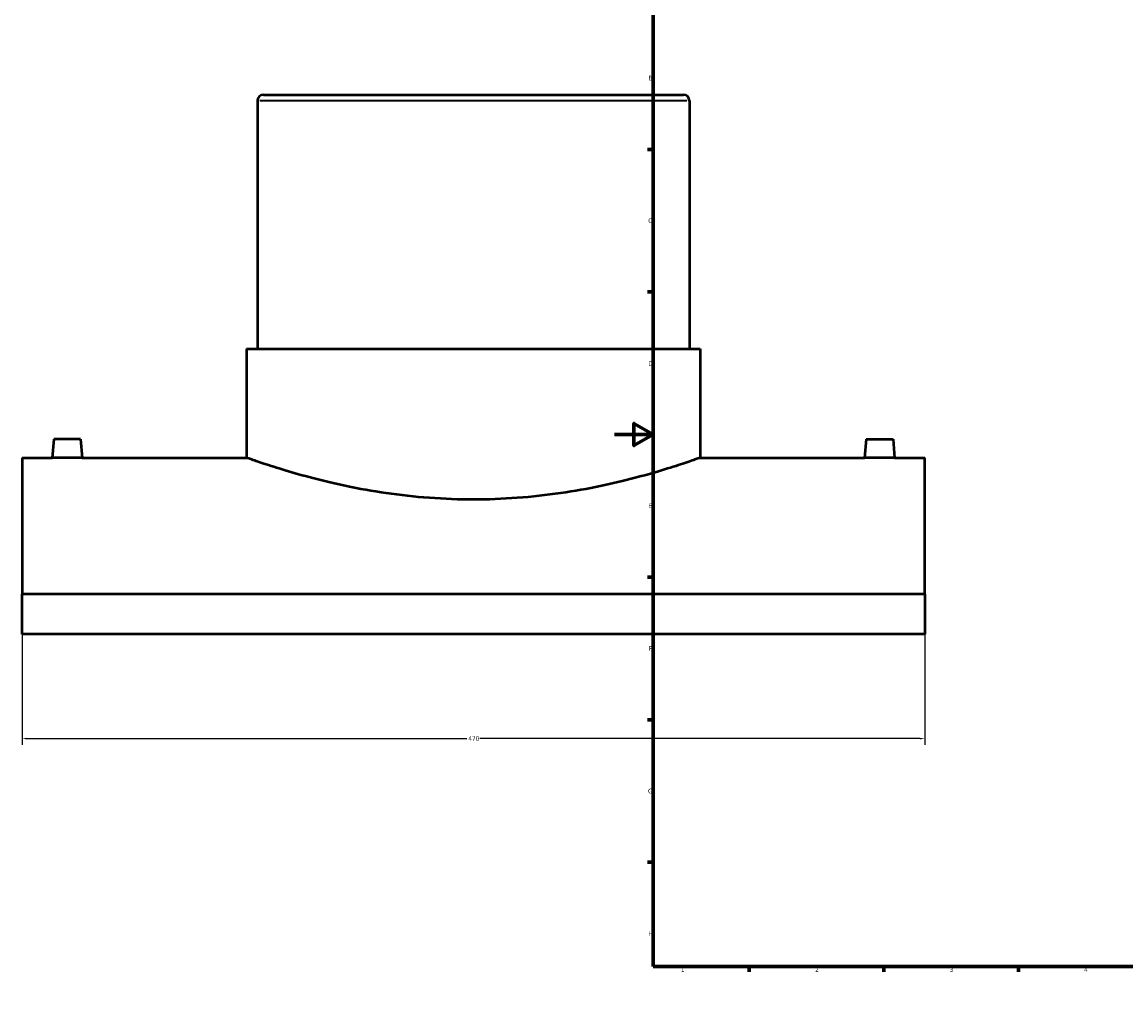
# Model space of a CAD drawing. Header units: millimetres. Extents: x -309 to 1504, y -360 to 1072.
# Tile 1 of 5: x -309 to 266, y 0 to 512. Entities that reach past the tile are written whole.
import ezdxf

# ---------------------------------------------------------------- set-up
doc = ezdxf.new("R2010")
doc.units = ezdxf.units.MM
for name, color, linetype, lineweight in [('Border (ANSI)', 7, 'Continuous', 70), ('Dimension (ANSI)', 7, 'Continuous', 25), ('Visible (ANSI)', 7, 'Continuous', 50), ('Visible Narrow (ANSI)', 7, 'Continuous', 35)]:
    doc.layers.add(name, color=color, linetype=linetype, lineweight=lineweight)
doc.styles.add('Note Text (ANSI)', font='tahoma.ttf')
doc.dimstyles.new('Default - mm (ANSI)', dxfattribs={"dimtxt": 2.4, "dimasz": 2.5, "dimexe": 3.175, "dimexo": 1.6002, "dimgap": 0.8, "dimtad": 0, "dimtoh": 1, "dimdec": 0, "dimrnd": 1e-08, "dimzin": 4, "dimdsep": 46, "dimtxsty": 'Note Text (ANSI)', "dimcen": 0.09, "dimdle": 10, "dimclrd": 256, "dimclre": 256, "dimclrt": 5, "dimadec": 1, "dimazin": 1, "dimtfac": 1.27, "dimtofl": 0, "dimtmove": 0, "dimatfit": 3, "dimfxl": 1, "dimtolj": 1, "dimtzin": 4, "dimlwd": -1, "dimlwe": -1, "dimarcsym": 0})

# ---------------------------------------------------------------- blocks, each defined once
blk = doc.blocks.new('Borders Default Border')
at = {"layer": 'Border (ANSI)'}
for p, q in [((70.08, 574), (70.08, 576.8)), ((140.17, 574), (140.17, 576.8)), ((210.25, 574), (210.25, 576.8)), ((280.33, 574), (280.33, 576.8)), ((350.42, 574), (350.42, 576.8)), ((490.58, 574), (490.58, 576.8)), ((560.67, 574), (560.67, 576.8)), ((630.75, 574), (630.75, 576.8)), ((700.83, 574), (700.83, 576.8)), ((770.92, 574), (770.92, 576.8)), ((20, 519.75), (17.2, 519.75)), ((821, 519.75), (823.8, 519.75)), ((20, 445.5), (17.2, 445.5)), ((821, 445.5), (823.8, 445.5)), ((20, 371.25), (17.2, 371.25)), ((821, 371.25), (823.8, 371.25)), ((20, 222.75), (17.2, 222.75)), ((821, 222.75), (823.8, 222.75)), ((20, 148.5), (17.2, 148.5)), ((821, 148.5), (823.8, 148.5)), ((20, 74.25), (17.2, 74.25)), ((821, 74.25), (823.8, 74.25)), ((70.08, 20), (70.08, 17.2)), ((140.17, 20), (140.17, 17.2)), ((210.25, 20), (210.25, 17.2)), ((280.33, 20), (280.33, 17.2)), ((350.42, 20), (350.42, 17.2)), ((490.58, 20), (490.58, 17.2)), ((560.67, 20), (560.67, 17.2)), ((630.75, 20), (630.75, 17.2)), ((700.83, 20), (700.83, 17.2)), ((770.92, 20), (770.92, 17.2))]:
    blk.add_line(p, q, dxfattribs=at)
at = {"layer": 'Border (ANSI)', "flags": 128}
for points in [[(420.5, 594), (420.5, 574), (414.73, 584), (426.27, 584), (420.5, 574)], [(20, 20), (20, 574), (821, 574), (821, 20), (20, 20)], [(0, 297), (20, 297), (10, 302.77), (10, 291.23), (20, 297)], [(841, 297), (821, 297), (831, 302.77), (831, 291.23), (821, 297)], [(420.5, 0), (420.5, 20), (414.73, 10), (426.27, 10), (420.5, 20)]]:
    blk.add_lwpolyline(points, dxfattribs=at)
at = {"layer": 'Border (ANSI)', "color": 5, "true_color": 0x0000ff, "char_height": 2.4, "attachment_point": 7, "style": 'Note Text (ANSI)'}
for s, insert in [('1', (34.5, 574.4)), ('2', (104.4, 574.4)), ('3', (174.46, 574.35)), ('4', (244.45, 574.4)), ('5', (314.67, 574.35)), ('6', (384.69, 574.35)), ('7', (454.8, 574.4)), ('8', (524.84, 574.35)), ('9', (594.92, 574.35)), ('10', (664.35, 574.35)), ('11', (734.43, 574.4)), ('12', (804.52, 574.4)), ('A', (17.38, 555.68)), ('A', (821.58, 555.68)), ('B', (17.67, 481.43)), ('B', (821.87, 481.43)), ('C', (17.51, 407.13)), ('C', (821.71, 407.13)), ('D', (17.52, 332.93)), ('D', (821.72, 332.93)), ('E', (17.71, 258.68)), ('E', (821.91, 258.68)), ('F', (17.78, 184.43)), ('F', (821.98, 184.43)), ('G', (17.4, 110.13)), ('G', (821.6, 110.13)), ('H', (17.53, 35.93)), ('H', (821.73, 35.93)), ('1', (34.5, 17.2)), ('2', (104.4, 17.2)), ('3', (174.46, 17.15)), ('4', (244.45, 17.2)), ('5', (314.67, 17.15)), ('6', (384.69, 17.15)), ('7', (454.8, 17.2)), ('8', (524.84, 17.15)), ('9', (594.92, 17.15)), ('10', (664.35, 17.15)), ('11', (734.43, 17.2)), ('12', (804.52, 17.2))]:
    blk.add_mtext(s, dxfattribs=dict(at, insert=insert))
blk = doc.blocks.new('*D6')
at = {"layer": 'Defpoints', "color": 0, "transparency": 16777216}
for p in [(-308.54, 213.81), (161.46, 213.81), (161.46, 138.68)]:
    blk.add_point(p, dxfattribs=at)
at = {"layer": 'Dimension (ANSI)', "transparency": 16777216}
for p, q in [((-308.54, 212.21), (-308.54, 135.5)), ((161.46, 212.21), (161.46, 135.5)), ((-306.04, 138.68), (-76.95, 138.68)), ((158.96, 138.68), (-70.14, 138.68))]:
    blk.add_line(p, q, dxfattribs=at)
for points in [[(-306.04, 139.09), (-306.04, 138.26), (-308.54, 138.68)], [(158.96, 139.09), (158.96, 138.26), (161.46, 138.68)]]:
    blk.add_solid(points, dxfattribs=at)
at = {"layer": 'Dimension (ANSI)', "color": 5, "transparency": 16777216, "insert": (-76.15, 139.93), "char_height": 2.4, "attachment_point": 1, "style": 'Note Text (ANSI)'}
blk.add_mtext('\\A1;470', dxfattribs=at)

msp = doc.modelspace()

# ---------------------------------------------------------------- linework, layer by layer
at = {"layer": 'Visible (ANSI)'}
for p, q in [((-182.89, 473.94), (35.81, 473.94)), ((-186.04, 470.79), (-186.04, 341.64)), ((38.96, 470.79), (38.96, 341.64)), ((-191.67, 341.64), (44.58, 341.64)), ((-191.67, 341.64), (-191.67, 284.94)), ((44.58, 341.64), (44.58, 284.94)), ((-292.04, 294.54), (-292.88, 284.94)), ((-278.04, 294.54), (-292.04, 294.54)), ((-278.04, 294.54), (-277.2, 284.94)), ((130.96, 294.54), (130.12, 284.94)), ((130.96, 294.54), (144.96, 294.54)), ((144.96, 294.54), (145.8, 284.94)), ((-308.54, 284.94), (-308.54, 213.81)), ((-308.54, 284.94), (-292.88, 284.94)), ((-277.2, 284.94), (-191.67, 284.94)), ((44.58, 284.94), (130.12, 284.94)), ((145.8, 284.94), (161.46, 284.94)), ((161.46, 213.81), (161.46, 284.94)), ((161.46, 213.81), (-308.54, 213.81)), ((-308.54, 193.1), (-308.54, 213.81)), ((161.46, 213.81), (161.46, 193.1)), ((161.46, 193.1), (-308.54, 193.1))]:
    msp.add_line(p, q, dxfattribs=at)
for centre, start, end in [((-182.89, 470.79), 90, 180), ((35.81, 470.79), 0, 90)]:
    msp.add_arc(centre, 3.15, start, end, dxfattribs=at)
for points, knots in [([(-277.2, 284.94), (-277.2, 284.94), (-277.4, 284.93), (-278.2, 284.91), (-278.8, 284.9), (-280.19, 284.88), (-281.07, 284.86), (-283.01, 284.85), (-284.06, 284.84), (-285.04, 284.84), (-286.03, 284.84), (-287.08, 284.85), (-289.01, 284.86), (-289.89, 284.88), (-291.28, 284.9), (-291.89, 284.91), (-292.68, 284.93), (-292.88, 284.94), (-292.88, 284.94)], [3.545802, 3.545802, 3.545802, 3.545802, 3.84125, 3.84125, 4.136699, 4.136699, 4.432217, 4.432217, 4.727736, 4.727736, 4.727736, 5.023254, 5.023254, 5.318773, 5.318773, 5.614221, 5.614221, 5.90967, 5.90967, 5.90967, 5.90967]), ([(44.58, 284.94), (44.58, 284.94), (43.86, 284.67), (40.84, 283.61), (38.54, 282.81), (32.49, 280.8), (28.74, 279.59), (20.09, 276.98), (15.19, 275.58), (4.78, 272.86), (-1.11, 271.45), (-13.94, 268.77), (-20.89, 267.51), (-35.42, 265.4), (-43.01, 264.55), (-58.33, 263.42), (-66.05, 263.14), (-81.03, 263.14), (-88.75, 263.42), (-104.07, 264.55), (-111.66, 265.4), (-126.19, 267.51), (-133.14, 268.77), (-145.97, 271.45), (-151.86, 272.86), (-162.27, 275.58), (-167.17, 276.98), (-175.82, 279.59), (-179.57, 280.8), (-185.62, 282.81), (-187.92, 283.61), (-190.94, 284.67), (-191.67, 284.94), (-191.67, 284.94)], [17.971268, 17.971268, 17.971268, 17.971268, 20.21698, 20.21698, 22.462693, 22.462693, 24.708405, 24.708405, 26.954118, 26.954118, 29.201222, 29.201222, 31.448327, 31.448327, 33.695432, 33.695432, 35.942536, 35.942536, 38.189641, 38.189641, 40.436745, 40.436745, 42.68385, 42.68385, 44.930955, 44.930955, 47.176667, 47.176667, 49.422379, 49.422379, 51.668092, 51.668092, 53.913804, 53.913804, 53.913804, 53.913804]), ([(145.8, 284.94), (145.8, 284.94), (145.6, 284.93), (144.8, 284.91), (144.2, 284.9), (142.81, 284.88), (141.93, 284.86), (139.99, 284.85), (138.94, 284.84), (136.97, 284.84), (135.92, 284.85), (133.99, 284.86), (133.11, 284.88), (131.72, 284.9), (131.11, 284.91), (130.32, 284.93), (130.12, 284.94), (130.12, 284.94)], [1.181934, 1.181934, 1.181934, 1.181934, 1.477383, 1.477383, 1.772831, 1.772831, 2.06835, 2.06835, 2.363868, 2.363868, 2.659386, 2.659386, 2.954905, 2.954905, 3.250353, 3.250353, 3.545802, 3.545802, 3.545802, 3.545802])]:
    msp.add_open_spline(points, degree=3, knots=knots, dxfattribs=at)
at = {"layer": 'Visible Narrow (ANSI)'}
msp.add_line((37.57, 470.79), (-184.66, 470.79), dxfattribs=at)

# ---------------------------------------------------------------- block references
msp.add_blockref('Borders Default Border', (0, 0))

# ---------------------------------------------------------------- dimensions: what is measured, and where the dimension line sits
at = {"layer": 'Dimension (ANSI)'}
dim = msp.add_linear_dim(base=(161.46, 138.68), p1=(-308.54, 213.81), p2=(161.46, 213.81), dimstyle='Default - mm (ANSI)', override={"dimgap": 0.8, "dimtoh": 0, "dimdec": 0, "dimtol": 0, "dimlim": 0, "dimtp": 0, "dimtm": 0, "dimtdec": 2, "dimatfit": 1}, dxfattribs=at)
dim.commit()
dim.dimension.update_dxf_attribs({"geometry": '*D6', "text_midpoint": (-73.54, 138.68), "dimtype": 160})

doc.saveas('drawing.dxf')
